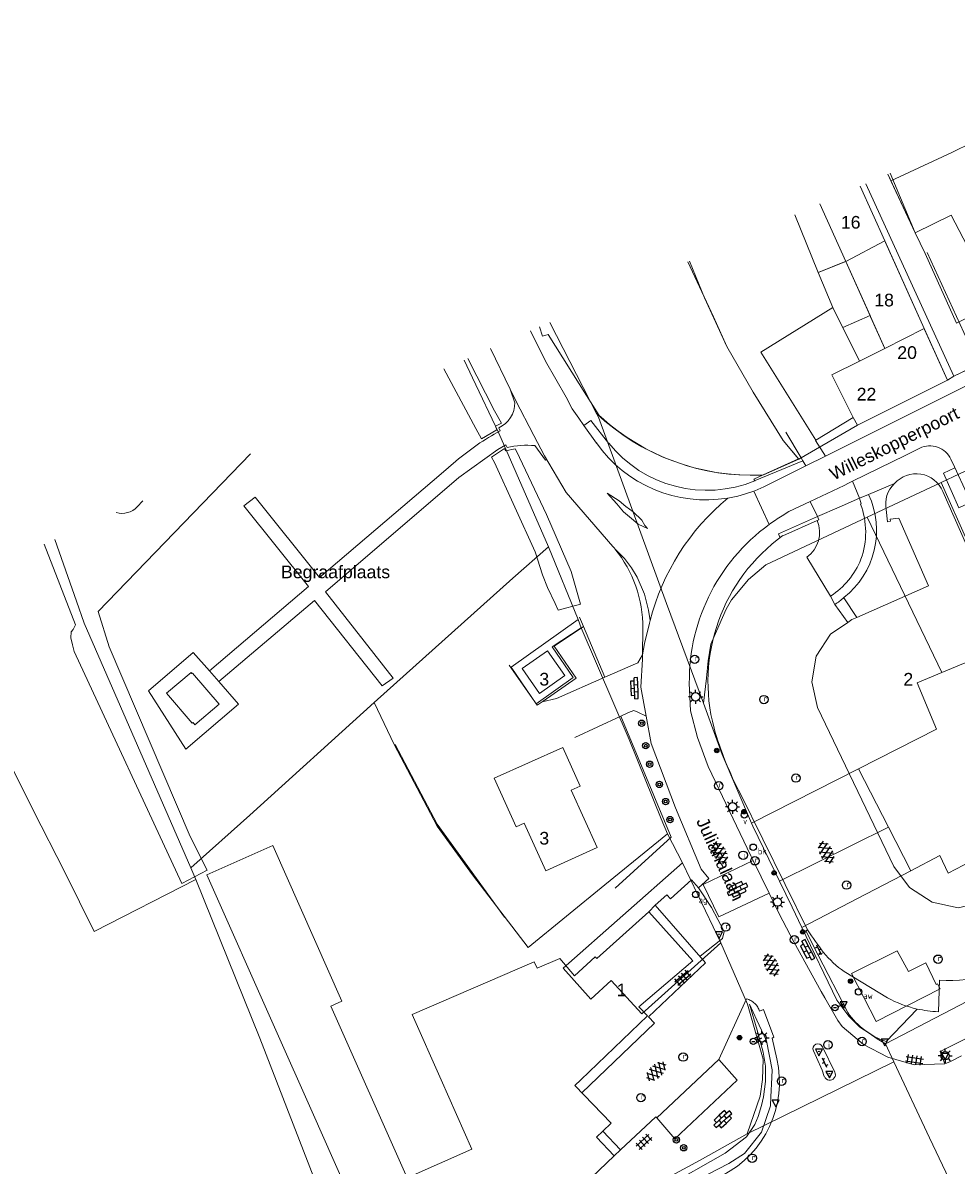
# Model space of a CAD drawing. Header units: metres. Extents: x 117922 to 130630, y 447724 to 454087.
# Tile 19 of 61: x 124614 to 124747, y 450551 to 450713. Entities that reach past the tile are written whole.
import ezdxf

# ---------------------------------------------------------------- set-up
doc = ezdxf.new("R2010")
doc.units = ezdxf.units.M
doc.layers.get('0').update_dxf_attribs({"color": 8})
for name, color, linetype, lineweight in [('B01', 8, 'Continuous', 0), ('B03', 8, 'Continuous', 0), ('B04', 8, 'Continuous', 0), ('B14', 8, 'Continuous', 0), ('G01', 8, 'Continuous', 0), ('G02', 8, 'Continuous', 0), ('Q19', 8, 'Continuous', 0), ('T00', 8, 'Continuous', 0), ('V00', 8, 'Continuous', 0), ('W00', 8, 'Continuous', 0), ('Z02', 7, 'Continuous', 0), ('Z06', 7, 'Continuous', 0), ('Z09', 8, 'Continuous', 0)]:
    doc.layers.add(name, color=color, linetype=linetype, lineweight=lineweight)
for name, color, linetype in [('SYM-GV1', 8, 'Continuous'), ('SYM-OV4', 8, 'Continuous'), ('SYM-OV5', 8, 'Continuous'), ('TOPOT20', 8, 'Continuous'), ('TOPOT21', 8, 'Continuous'), ('TOPOT23', 8, 'Continuous'), ('TOPOT26', 8, 'Continuous'), ('TOPOT28', 8, 'Continuous'), ('TOPOT31', 8, 'Continuous'), ('TOPOT52', 8, 'Continuous'), ('TOPOT63', 8, 'Continuous'), ('TOPOT79', 8, 'Continuous'), ('TOPOT80', 8, 'Continuous'), ('TOPOT82', 8, 'Continuous'), ('TOPOT85', 8, 'Continuous')]:
    doc.layers.add(name, color=color, linetype=linetype)
doc.styles.add('ISO', font='ISO')
doc.styles.add('Z02', font='arial.ttf', dxfattribs={"height": 1.8})
doc.styles.add('Z06', font='arial.ttf', dxfattribs={"height": 1.8})
doc.styles.add('Z09', font='arial.ttf', dxfattribs={"height": 1.8})

# ---------------------------------------------------------------- blocks, each defined once
blk = doc.blocks.new('tegels4')
at = {"color": 0, "linetype": 'ByBlock', "lineweight": -2}
for p, q in [((0.62, 0.94), (-0.62, 0.94)), ((0.62, 0.31), (-0.62, 0.31)), ((-0.31, -1.23), (-0.31, 1.25)), ((0.31, -1.23), (0.31, 1.25)), ((0.62, -0.31), (-0.62, -0.31)), ((0.62, -0.94), (-0.62, -0.94))]:
    blk.add_line(p, q, dxfattribs=at)
blk = doc.blocks.new('paal')
at = {"color": 0}
for radius in [0.45, 0.2]:
    blk.add_circle((0, 0), radius, dxfattribs=at)
blk = doc.blocks.new('lichtmast')
at = {"color": 0}
for p, q in [((-0.6, 0), (-1, 0)), ((-0.71, 0.71), (-0.42, 0.42)), ((0, 0.6), (0, 1)), ((0.42, 0.42), (0.71, 0.71)), ((0.6, 0), (1, 0)), ((-0.42, -0.42), (-0.71, -0.71)), ((0, -0.6), (0, -1)), ((0.42, -0.42), (0.71, -0.71))]:
    blk.add_line(p, q, dxfattribs=at)
blk.add_circle((0, 0), 0.6, dxfattribs=at)
blk = doc.blocks.new('boom')
at = {"color": 0}
for radius in [0.315, 0.225, 0.135]:
    blk.add_circle((0, 0), radius, dxfattribs=at)
blk = doc.blocks.new('afsl-water')
at = {"color": 0}
blk.add_circle((0, 0), 0.45, dxfattribs=at)
at = {"color": 0, "style": 'ISO'}
blk.add_attdef('AFSL-WATER', (0.7, 0), '', height=0.9, dxfattribs=at)
blk = doc.blocks.new('brandkraan')
at = {"color": 0}
blk.add_circle((0, 0), 0.45, dxfattribs=at)
at = {"color": 0, "style": 'ISO'}
blk.add_attdef('BRANDKRAAN', (0.7, 0), '', height=0.9, dxfattribs=at)
blk = doc.blocks.new('afsl-gas')
at = {"color": 0}
blk.add_circle((0, 0), 0.45, dxfattribs=at)
at = {"color": 0, "style": 'ISO'}
blk.add_attdef('AFSL-GAS', (0.7, 0), '', height=0.9, dxfattribs=at)
blk = doc.blocks.new('verkeersbord')
at = {"color": 0}
for p, q in [((0.5, 0.32), (-0.5, 0.32)), ((-0.5, 0.32), (0, -0.6)), ((0, -0.6), (0.5, 0.32))]:
    blk.add_line(p, q, dxfattribs=at)
blk = doc.blocks.new('aanduidingsbord')
at = {"color": 0}
for p, q in [((-0.81, -0.33), (0, 0)), ((-1.45, -0.5), (-1.01, -0.5))]:
    blk.add_line(p, q, dxfattribs=at)
blk.add_circle((-1.23, -0.5), 0.45, dxfattribs=at)
blk = doc.blocks.new('klinkers4')
at = {"color": 0, "linetype": 'ByBlock', "lineweight": -2}
for p, q in [((0, 1.5), (-0.5, 1.5)), ((-0.5, 1.5), (-0.5, 0.5)), ((-0.5, 0.5), (-0.5, -0.5)), ((0, 0.5), (-0.5, 0.5)), ((0, 1.5), (0, 1)), ((0.5, 1), (0, 1)), ((0, 1), (0, 0.5)), ((0, 0.5), (0, 0)), ((0.5, 0), (0, 0)), ((0, 0), (0, -0.5)), ((0.5, 0), (0.5, 1)), ((0.5, -1), (0.5, 0)), ((-0.5, -0.5), (-0.5, -1.5)), ((0, -0.5), (-0.5, -0.5)), ((-0.5, -1.5), (0, -1.5)), ((0, -0.5), (0, -1)), ((0, -1), (0.5, -1)), ((0, -1), (0, -1.5))]:
    blk.add_line(p, q, dxfattribs=at)
blk = doc.blocks.new('klinkers6')
at = {"color": 0, "linetype": 'ByBlock', "lineweight": -2}
for p, q in [((-0.25, 1), (-0.75, 1)), ((-0.75, 1), (-0.75, 0)), ((-0.25, 0), (-0.75, 0)), ((-0.75, 0), (-0.75, -1)), ((0.25, 1.5), (-0.25, 1.5)), ((-0.25, 1.5), (-0.25, 0.5)), ((0.25, 0.5), (-0.25, 0.5)), ((-0.25, 0.5), (-0.25, -0.5)), ((0.25, 0.5), (0.25, 1.5)), ((0.75, 1), (0.25, 1)), ((0.25, -0.5), (0.25, 0.5)), ((0.75, 0), (0.75, 1)), ((-0.75, -1), (-0.25, -1)), ((-0.25, -0.5), (-0.25, 0)), ((0.25, -0.5), (-0.25, -0.5)), ((-0.25, -0.5), (-0.25, -1.5)), ((-0.25, -1.5), (0.25, -1.5)), ((0.75, 0), (0.25, 0)), ((0.25, 0), (0.25, -0.5)), ((0.25, -1.5), (0.25, -0.5)), ((0.25, -1), (0.75, -1)), ((0.75, -1), (0.75, 0))]:
    blk.add_line(p, q, dxfattribs=at)
blk = doc.blocks.new('klinkers2')
at = {"color": 0, "linetype": 'ByBlock', "lineweight": -2}
for p, q in [((-0.31, 0.5), (0, 0.5)), ((0, -0.75), (0, 0.75)), ((0, 0), (0.31, 0)), ((0, -0.5), (-0.31, -0.5))]:
    blk.add_line(p, q, dxfattribs=at)
blk = doc.blocks.new('verklikker')
at = {"color": 0}
blk.add_circle((0, 0), 0.45, dxfattribs=at)
at = {"color": 0, "style": 'ISO'}
blk.add_attdef('VERKLIKKER', (0.7, 0), '', height=0.9, dxfattribs=at)
blk = doc.blocks.new('kolk')
at = {"color": 0}
blk.add_circle((0, 0), 0.6, dxfattribs=at)
at = {"color": 0, "linetype": 'Continuous', "style": 'ISO'}
blk.add_attdef('KOLK', (-0.04, -0.26), '', height=0.8, dxfattribs=at)
blk = doc.blocks.new('inspectieput')
at = {"color": 0}
blk.add_circle((0, 0), 0.6, dxfattribs=at)
at = {"color": 0, "linetype": 'Continuous', "style": 'ISO'}
blk.add_attdef('I', (0, -0.39), '', height=0.8, dxfattribs=at)
blk = doc.blocks.new('asfalt6')
at = {"color": 0, "linetype": 'ByBlock', "lineweight": -2}
for p, q in [((-0.93, 0.18), (0.7, 1.13)), ((-0.89, -0.52), (0.89, 0.52)), ((-0.89, 0.52), (0.89, -0.52)), ((-0.76, 1.01), (0.3, 1.62)), ((-0.7, 1.13), (0.93, 0.18)), ((-0.3, 1.62), (0.76, 1.01)), ((-0.93, -0.18), (0.7, -1.13)), ((-0.76, -1.01), (0.3, -1.62)), ((-0.7, -1.13), (0.93, -0.18)), ((-0.3, -1.62), (0.76, -1.01))]:
    blk.add_line(p, q, dxfattribs=at)
blk = doc.blocks.new('verkeersbord-pl')
at = {"color": 0, "linetype": 'Continuous'}
blk.add_circle((0, 0), 0.03, dxfattribs=at)

msp = doc.modelspace()

# ---------------------------------------------------------------- linework, layer by layer
at = {"layer": 'B01', "flags": 128}
for points in [[(124736.6, 450682.28), (124733.11, 450690.04)], [(124727.37, 450687.52), (124731.04, 450679.35)], [(124742.2, 450669.82), (124736.6, 450682.28)], [(124731.04, 450679.35), (124731.05, 450679.34)], [(124731.05, 450679.34), (124736.61, 450666.98)], [(124732.98, 450665.17), (124729.22, 450672.78), (124718.99, 450666.46), (124726.81, 450653.94)], [(124732.12, 450657.16), (124732.7, 450656.05), (124745.52, 450662.44), (124742.2, 450669.82)], [(124736.61, 450666.98), (124732.98, 450665.17)], [(124726.81, 450653.94), (124732.12, 450657.16)], [(124753.75, 450590.4), (124755.76, 450593.56), (124759.35, 450600.98), (124758.79, 450602.2), (124762.74, 450603.93), (124757.36, 450616.24), (124758.13, 450616.59), (124744.83, 450646.63)], [(124736.81, 450644.07), (124737, 450642.33), (124737.41, 450642.39), (124737.38, 450642.71), (124738.58, 450642.83), (124742.82, 450633.22), (124732.62, 450628.72)], [(124731.35, 450627.99), (124728.87, 450626.33), (124726.85, 450623.21), (124726.23, 450619.54), (124727.01, 450615.89), (124737.9, 450593.3), (124740.09, 450590.29), (124743.35, 450588.21), (124747.04, 450587.43), (124750.7, 450588.27), (124753.75, 450590.4)], [(124732.62, 450628.72), (124731.92, 450628.43), (124731.35, 450627.99)], [(124695.72, 450595.98), (124692.03, 450604.15), (124693.3, 450604.72), (124690.81, 450610.24), (124681.09, 450605.85), (124684.21, 450598.96), (124685.36, 450599.48), (124688.43, 450592.69), (124695.72, 450595.98)], [(124657.85, 450573.45), (124659.41, 450574.14), (124649.61, 450596.28), (124640.25, 450592.13), (124650.06, 450570)], [(124692.48, 450577.76), (124695.45, 450580.44), (124695.67, 450580.19), (124703.04, 450586.84)], [(124703.04, 450586.84), (124709.31, 450579.89)], [(124692.48, 450577.76), (124690.41, 450580.22), (124687.18, 450578.82), (124686.77, 450579.76), (124677.74, 450575.85), (124669.4, 450572.24)], [(124701.63, 450573.32), (124709.31, 450579.89)], [(124657.85, 450573.45), (124668.69, 450549), (124677.9, 450553.08), (124673.52, 450562.95)], [(124673.52, 450562.95), (124669.4, 450572.24)], [(124702.85, 450572.05), (124693.4, 450562.95)], [(124702.85, 450572.05), (124701.63, 450573.32)], [(124655.21, 450558.39), (124650.06, 450570)], [(124693.4, 450562.95), (124692.55, 450562.14)], [(124692.55, 450562.14), (124697.7, 450556.77)], [(124698.12, 450552.15), (124690.58, 450544.96), (124690.84, 450544.38), (124666.25, 450533.48), (124655.21, 450558.39)], [(124696.51, 450555.65), (124697.7, 450556.77)], [(124695.62, 450554.82), (124696.51, 450555.65)], [(124698.12, 450552.15), (124695.62, 450554.82)]]:
    msp.add_lwpolyline(points, dxfattribs=at)
at = {"layer": 'B01'}
for centre, radius, start, end in [((124741.06, 450645.07), 4.08, 22.5932, 138.9252), ((124740.55, 450644.9), 3.83, 131.9358, 192.4991)]:
    msp.add_arc(centre, radius, start, end, dxfattribs=at)
at = {"layer": 'B03', "flags": 128}
msp.add_lwpolyline([(124691.14, 450620.47), (124688.67, 450623.99), (124685.03, 450621.44), (124687.5, 450617.92), (124691.14, 450620.47)], dxfattribs=at)
at = {"layer": 'B04', "flags": 128}
msp.add_lwpolyline([(124727, 450642.5), (124727.23, 450642.6), (124727.02, 450643.07)], dxfattribs=at)
at = {"layer": 'B14', "flags": 128}
msp.add_lwpolyline([(124638.27, 450613.76), (124638.54, 450613.45), (124642, 450616.4), (124638.17, 450620.78), (124638.11, 450620.73), (124637.98, 450620.88), (124634.51, 450617.93), (124638.16, 450613.66), (124638.27, 450613.76)], dxfattribs=at)
at = {"layer": 'G01', "flags": 128}
for points in [[(124737.46, 450690.82), (124746.12, 450694.82), (124757.67, 450700.52), (124761.92, 450702.65)], [(124737.02, 450691.76), (124737.46, 450690.82)], [(124737.46, 450690.82), (124737.51, 450690.7), (124740.9, 450683.44)], [(124733.11, 450690.04), (124736.6, 450682.28)], [(124727.37, 450687.52), (124731.04, 450679.35)], [(124723.8, 450685.96), (124727.12, 450677.76)], [(124740.9, 450683.44), (124746.03, 450685.91), (124748.29, 450681.57), (124749.31, 450682.1), (124750.6, 450679.65), (124752.11, 450676.95), (124756.48, 450668.09)], [(124740.9, 450683.44), (124742.32, 450680.48), (124746.8, 450670.58), (124748.41, 450671.36), (124751.05, 450665.24)], [(124731.04, 450679.35), (124736.6, 450682.28)], [(124736.6, 450682.28), (124736.71, 450682.03), (124742.2, 450669.82)], [(124708.58, 450679.28), (124712.23, 450671.49), (124714.16, 450667.26), (124717.87, 450660.76), (124722.14, 450653.86), (124724.38, 450651.24)], [(124727.12, 450677.76), (124730.86, 450679.27), (124731.04, 450679.35)], [(124731.04, 450679.35), (124734.51, 450671.64)], [(124727.12, 450677.76), (124729.22, 450672.78), (124730.62, 450669.93)], [(124730.62, 450669.93), (124734.51, 450671.64)], [(124734.51, 450671.64), (124734.58, 450671.49), (124736.61, 450666.98)], [(124730.62, 450669.93), (124730.69, 450669.79), (124732.98, 450665.17)], [(124736.61, 450666.98), (124742.2, 450669.82)], [(124742.2, 450669.82), (124742.26, 450669.69), (124745.52, 450662.44)], [(124732.98, 450665.17), (124736.61, 450666.98)], [(124676.8, 450665.33), (124677.98, 450662.79), (124681.73, 450654.91), (124688.81, 450638.76)], [(124732.98, 450665.17), (124729.08, 450663.2), (124732.12, 450657.16), (124732.7, 450656.05)], [(124745.52, 450662.44), (124746.4, 450663.05), (124751.05, 450665.24)], [(124732.7, 450656.05), (124745.52, 450662.44)], [(124695.62, 450657.72), (124696.82, 450656.65), (124698.06, 450655.64), (124699.36, 450654.7), (124700.7, 450653.81), (124702.08, 450653), (124703.5, 450652.26), (124704.96, 450651.58), (124706.45, 450650.98), (124707.97, 450650.46), (124709.51, 450650.01), (124711.07, 450649.64), (124712.65, 450649.35), (124714.24, 450649.13), (124715.83, 450649), (124717.44, 450648.94), (124719.04, 450648.97)], [(124724.38, 450651.24), (124732.7, 450656.05)], [(124744.59, 450647.92), (124752.41, 450651.61)], [(124719.04, 450648.97), (124719.36, 450648.98), (124724.38, 450651.24)], [(124734.1, 450642.97), (124737.82, 450644.72), (124744.59, 450647.92)], [(124744.59, 450647.92), (124748.47, 450639.29), (124754.61, 450624.99)], [(124710.81, 450616.51), (124711.27, 450620.09), (124711.48, 450622.53), (124711.86, 450624.9), (124713.02, 450627.51), (124714.07, 450629.88), (124714.79, 450631.24), (124717.21, 450634.13), (124719.68, 450636.19), (124734.1, 450642.97)], [(124734.1, 450642.97), (124744.71, 450620.89)], [(124637.96, 450593.09), (124622.79, 450627.9), (124621.68, 450631.04), (124618.62, 450639.79)], [(124688.81, 450638.76), (124683.73, 450634.29), (124664.02, 450616.61)], [(124688.81, 450638.76), (124692.99, 450628.44)], [(124692.99, 450628.44), (124683.5, 450621.66), (124687.06, 450616.45), (124692.32, 450620.16), (124689.31, 450624.53), (124693.45, 450627.24)], [(124692.99, 450628.44), (124693.45, 450627.24)], [(124693.45, 450627.24), (124700.28, 450611.34), (124704.79, 450600.06), (124705.7, 450597.93)], [(124744.71, 450620.89), (124754.43, 450624.92), (124754.61, 450624.99)], [(124605.77, 450620.83), (124615.56, 450601.32), (124620.04, 450592.51), (124624.22, 450584.05), (124638.67, 450591.45)], [(124732.86, 450607.18), (124743.94, 450612.82), (124741.2, 450619.43), (124744.71, 450620.89)], [(124664.02, 450616.61), (124646.36, 450600.58), (124637.96, 450593.09)], [(124664.02, 450616.61), (124666.84, 450610.67), (124672.96, 450599.02), (124677.98, 450592.11), (124685.89, 450581.76), (124696.8, 450590.7), (124705.7, 450597.93)], [(124717.66, 450599.44), (124732.86, 450607.18)], [(124732.86, 450607.18), (124737.11, 450598.89)], [(124705.7, 450597.93), (124707.82, 450593.82)], [(124721.62, 450591.21), (124737.11, 450598.89)], [(124737.11, 450598.89), (124740.29, 450592.69)], [(124740.29, 450592.69), (124744.44, 450594.84), (124745.61, 450592.34), (124751.07, 450595.19), (124759.1, 450579.86)], [(124638.67, 450591.45), (124637.96, 450593.09)], [(124707.82, 450593.82), (124690.87, 450578.83), (124694.81, 450574.44), (124697.7, 450577.08), (124702.07, 450572.34), (124713.3, 450582.43)], [(124707.82, 450593.82), (124713.3, 450582.43)], [(124638.67, 450591.45), (124647.75, 450568.9), (124657.23, 450544.41), (124661.39, 450533.82)], [(124724.8, 450584.63), (124732.71, 450588.74), (124740.29, 450592.69)], [(124713.3, 450582.43), (124717.06, 450573.7), (124719.31, 450565.91), (124719.2, 450563), (124718.86, 450560.63), (124717.05, 450555.3)], [(124744.45, 450575.91), (124744.08, 450576.6), (124743.9, 450576.51), (124742.44, 450579.6), (124739.98, 450578.35), (124738.34, 450581.29), (124731.87, 450578.06), (124735.35, 450571.25), (124744.45, 450575.91)], [(124736.69, 450568.07), (124749.52, 450574.78), (124759.1, 450579.86)], [(124737.89, 450565.51), (124717.05, 450555.3)], [(124717.05, 450555.3), (124710.34, 450551.52), (124699.74, 450545.81), (124691.38, 450541.35), (124679.13, 450535.48), (124664.04, 450528.63), (124661.39, 450533.82)]]:
    msp.add_lwpolyline(points, dxfattribs=at)
at = {"layer": 'G02', "flags": 128}
for points in [[(124688.99, 450670.68), (124695.62, 450657.72)], [(124695.62, 450657.72), (124695.9, 450657.19), (124705.59, 450630.7), (124710.81, 450616.51)], [(124710.81, 450616.51), (124713.49, 450609.23), (124717.66, 450599.44)], [(124717.66, 450599.44), (124717.83, 450599.05)], [(124717.83, 450599.05), (124721.62, 450591.21)], [(124721.62, 450591.21), (124723.42, 450587.49), (124724.8, 450584.63)], [(124724.8, 450584.63), (124729.79, 450574.29)], [(124729.79, 450574.29), (124731.48, 450572.02), (124733.06, 450570.43), (124734.38, 450569.59), (124735.51, 450568.79), (124736.69, 450568.07)], [(124736.69, 450568.07), (124737.89, 450565.51)], [(124737.89, 450565.51), (124742.96, 450554.69), (124747.1, 450545.92)]]:
    msp.add_lwpolyline(points, dxfattribs=at)
at = {"layer": 'Q19', "flags": 128}
for points in [[(124737.38, 450691.92), (124740.9, 450683.44)], [(124640.61, 450621.11), (124641.95, 450619.6)], [(124703.76, 450545.56), (124714.42, 450551.04), (124716.65, 450552.5), (124719.07, 450555.52), (124720.36, 450559.26), (124720.42, 450560.54), (124720.54, 450563.29), (124720.59, 450564.36), (124719.78, 450568.5), (124718.43, 450571.45), (124717.38, 450573.74), (124718.46, 450570.01), (124719.29, 450566.89), (124719.64, 450564.89), (124719.64, 450562.71), (124719.34, 450560.53), (124719.08, 450559.3), (124718.62, 450557.75), (124718.11, 450556.59), (124716.94, 450554.86), (124713.93, 450552.55), (124705.24, 450547.59)]]:
    msp.add_lwpolyline(points, dxfattribs=at)
at = {"layer": 'T00', "flags": 128}
for points in [[(124731.05, 450679.34), (124727.12, 450677.76), (124723.8, 450685.96)], [(124727.02, 450643.07), (124721.47, 450640.63), (124721.68, 450640.15), (124722.12, 450640.34)], [(124722.12, 450640.34), (124727, 450642.5)]]:
    msp.add_lwpolyline(points, dxfattribs=at)
at = {"layer": 'V00', "flags": 128}
for points in [[(124728.19, 450651.67), (124745.42, 450660.27), (124753.05, 450664.12), (124767.17, 450671.81), (124793.95, 450686.09), (124794.86, 450687.03), (124795.43, 450687.82), (124795.81, 450688.6), (124796.06, 450689.4), (124796.01, 450690.58), (124795.85, 450691.56), (124795.19, 450693.39), (124786.05, 450713.28)], [(124737.02, 450691.76), (124740.9, 450683.44)], [(124733.92, 450690.4), (124746.4, 450663.05), (124749.91, 450664.7), (124742.63, 450680.63)], [(124686.26, 450669.48), (124688.37, 450665.18), (124691.29, 450660.03), (124692.18, 450658.39), (124693.11, 450657.07), (124693.84, 450656.03)], [(124680.56, 450666.98), (124683.35, 450661.17)], [(124683.35, 450661.17), (124684.09, 450659.64), (124686.72, 450654.57)], [(124684, 450659.26), (124683.35, 450661.17)], [(124697.34, 450653.51), (124694.79, 450656.71), (124693.84, 450656.03)], [(124681.92, 450655.24), (124681.72, 450655.7)], [(124693.84, 450656.03), (124695.6, 450653.52)], [(124722.54, 450655.07), (124724.7, 450651.43)], [(124682.9, 450652.87), (124682.72, 450653.28), (124681.57, 450652.61), (124676.05, 450648.62), (124657.08, 450632.34), (124666.72, 450620.1), (124665.13, 450618.97), (124655.53, 450631.14), (124641.95, 450619.6)], [(124686.72, 450654.57), (124688.21, 450651.7), (124691.29, 450646.49), (124697.92, 450638.83)], [(124688.55, 450651.14), (124688.35, 450651.07), (124686.87, 450653.15)], [(124726.74, 450653.9), (124728.19, 450651.67)], [(124725.39, 450650.28), (124728.19, 450651.67)], [(124732.03, 450648.09), (124739.48, 450651.76)], [(124739.48, 450651.76), (124741.58, 450652.79)], [(124640.61, 450621.11), (124654.69, 450633.11), (124645.51, 450644.59), (124647.08, 450645.83), (124656.25, 450634.42), (124673.54, 450649.13), (124675.64, 450650.95)], [(124724.96, 450650.99), (124718.17, 450648.17)], [(124724.35, 450651.28), (124719.29, 450648.98)], [(124725.39, 450650.28), (124719.7, 450647.44)], [(124724.7, 450651.43), (124724.35, 450651.28)], [(124724.7, 450651.43), (124724.96, 450650.99)], [(124724.96, 450650.99), (124725.39, 450650.28)], [(124748.82, 450645.09), (124747.13, 450644.31), (124744.93, 450649.22), (124746.56, 450649.98)], [(124745.98, 450651.23), (124746.49, 450650.14)], [(124746.49, 450650.14), (124749.99, 450642.57)], [(124719.29, 450648.98), (124717.97, 450648.38), (124718.12, 450648.15)], [(124718, 450646.69), (124720.17, 450641.95)], [(124725.97, 450645.19), (124730.8, 450647.5), (124731.45, 450647.81), (124732.03, 450648.09)], [(124732.03, 450648.09), (124732.99, 450645.68)], [(124734.3, 450646.22), (124737.99, 450647.75)], [(124702.85, 450641.37), (124702.49, 450641.8), (124702.04, 450642.54), (124700.85, 450643.73), (124699.81, 450644.5), (124698.84, 450645.31), (124697.13, 450646.4), (124698.5, 450644.89), (124699.45, 450643.74), (124700.6, 450642.77), (124701.52, 450641.98), (124702.85, 450641.37)], [(124721.99, 450643.16), (124722.98, 450643.77), (124725.97, 450645.19)], [(124725.97, 450645.19), (124727.02, 450643.07)], [(124727.02, 450643.07), (124730.1, 450644.38), (124732.99, 450645.68)], [(124732.99, 450645.68), (124734.3, 450646.22)], [(124732.99, 450645.68), (124733.26, 450644.87), (124733.15, 450644.83)], [(124698.23, 450638.46), (124699.62, 450637.09), (124700.59, 450635.78), (124701.38, 450634.46), (124702.44, 450632.02), (124703, 450629.76), (124703.25, 450628.26)], [(124725.5, 450637.27), (124728.88, 450631.75)], [(124729.51, 450630.58), (124728.88, 450631.75)], [(124729.51, 450630.58), (124731.35, 450627.99)], [(124730.77, 450631.53), (124732.62, 450628.72)], [(124693.21, 450628.78), (124693.77, 450627.43)], [(124687.9, 450616.73), (124688.05, 450616.83), (124692.72, 450620.09), (124689.62, 450624.62), (124693.77, 450627.43)], [(124693.77, 450627.43), (124696.8, 450620.22)], [(124702.18, 450623.4), (124702.46, 450625), (124703.16, 450627.91)], [(124702.21, 450627.15), (124702.18, 450623.4)], [(124641.95, 450619.6), (124644.75, 450616.39), (124637.23, 450610), (124631.96, 450618.29), (124638.3, 450623.72), (124640.61, 450621.11)], [(124696.8, 450620.22), (124701.48, 450622.28), (124702.18, 450623.4)], [(124702.66, 450614.66), (124701.91, 450618.79), (124702.18, 450622.76), (124702.18, 450623.4)], [(124683.22, 450621.93), (124687.19, 450616.23), (124687.9, 450616.73)], [(124687.9, 450616.73), (124689.94, 450617.19), (124696.8, 450620.22)], [(124711.49, 450607.54), (124709.98, 450611.64), (124708.97, 450615.45), (124708.84, 450618.44)], [(124692.53, 450611.62), (124699.09, 450614.68)], [(124698.27, 450590.21), (124706.21, 450597.45), (124699.09, 450614.68)], [(124699.09, 450614.68), (124700.16, 450615.18), (124700.93, 450615.46), (124701.49, 450615.23), (124702.66, 450614.66)], [(124710.51, 450592.91), (124706.84, 450601.62), (124703.37, 450610.77), (124702.66, 450614.66)], [(124666.98, 450610.64), (124672.95, 450599.32), (124682.53, 450586.11)], [(124717.56, 450594.79), (124711.49, 450607.54)], [(124716.07, 450603.62), (124725.63, 450584.27)], [(124717.56, 450594.79), (124717.87, 450594.17)], [(124717.87, 450594.17), (124710.76, 450590.72), (124712.99, 450586.15), (124720.14, 450589.52)], [(124717.87, 450594.17), (124720.14, 450589.52)], [(124710.12, 450590.28), (124711.59, 450591.59)], [(124711.59, 450591.59), (124710.51, 450592.91)], [(124706.16, 450588.72), (124709.11, 450591.39)], [(124709.11, 450591.39), (124710.12, 450590.28)], [(124710.12, 450590.28), (124711.97, 450587.47)], [(124703.97, 450587.78), (124705.63, 450589.29)], [(124705.63, 450589.29), (124706.16, 450588.72)], [(124720.14, 450589.52), (124721.6, 450586.55)], [(124703.97, 450587.78), (124703.04, 450586.84)], [(124703.97, 450587.78), (124711.12, 450579.61)], [(124711.97, 450587.47), (124713.78, 450584.06)], [(124721.6, 450586.55), (124723.68, 450582.57)], [(124713.78, 450584.06), (124713.52, 450583.05)], [(124725.38, 450584.14), (124725.63, 450584.27)], [(124727.13, 450580.69), (124725.38, 450584.14)], [(124713.52, 450583.05), (124710.35, 450580.53)], [(124723.68, 450582.57), (124727.55, 450575.51)], [(124727.9, 450581.06), (124727.13, 450580.69)], [(124727.13, 450580.69), (124731.33, 450572.52)], [(124711.12, 450579.61), (124703, 450571.9)], [(124770.89, 450577.91), (124770.5, 450578.6), (124754.88, 450570.85), (124753.33, 450571.44), (124744.47, 450566.99), (124745.14, 450565.23)], [(124730.82, 450578.34), (124736.96, 450574.62)], [(124744.21, 450572.64), (124744.38, 450577.11)], [(124727.55, 450575.51), (124728.07, 450574.64)], [(124713, 450565.84), (124716.95, 450574.46)], [(124728.07, 450574.64), (124729.94, 450571.41)], [(124721.24, 450565.94), (124720.57, 450568.87), (124720.83, 450569.01), (124719.34, 450572.94), (124718.81, 450572.72)], [(124736.81, 450568.4), (124741.19, 450573.03)], [(124703.85, 450571), (124693.55, 450561.09)], [(124703.85, 450571), (124703, 450571.9)], [(124729.94, 450571.41), (124730.53, 450570.56)], [(124730.53, 450570.56), (124733.55, 450567.96), (124737.01, 450566.16), (124740.76, 450565.09), (124745.14, 450565.23)], [(124728, 450563.44), (124727.71, 450564.33), (124726.87, 450566.11), (124726.44, 450567.07)], [(124727.74, 450567.67), (124729.49, 450564.05)], [(124704.18, 450557.54), (124713, 450565.84)], [(124713, 450565.84), (124715.62, 450562.9)], [(124745.14, 450565.23), (124745.92, 450565.58)], [(124745.92, 450565.58), (124747.52, 450566.35)], [(124715.62, 450562.9), (124706.77, 450554.55)], [(124704.04, 450557.69), (124699.01, 450552.98)], [(124704.18, 450557.54), (124704.04, 450557.69)], [(124704.18, 450557.54), (124706.77, 450554.55)], [(124699.01, 450552.98), (124696.51, 450555.65)], [(124699.01, 450552.98), (124698.12, 450552.15)]]:
    msp.add_lwpolyline(points, dxfattribs=at)
at = {"layer": 'V00'}
for centre, radius, start, end in [((124680.14, 450659.22), 3.86, 294.1975, 0.6462), ((124698.49, 450624.25), 35.14, 118.1376, 130.5668), ((124685.73, 450641.3), 11.91, 84.4968, 103.7605), ((124711.19, 450664.49), 19.05, 215.1197, 279.3608), ((124711.31, 450664.68), 17.88, 218.6577, 292.406), ((124743.02, 450649.86), 3.26, 24.8126, 116.1984), ((124711.23, 450664.35), 18.91, 279.3133, 290.9852), ((124711.25, 450664.37), 18.92, 290.9088, 296.5405), ((124718.32, 450647.74), 0.456, 109.8172, 115.9639), ((124735.39, 450620.11), 33.16, 129.5216, 165.7656), ((124723.27, 450641.11), 12.16, 308.062, 24.8772), ((124722.61, 450640.83), 11.27, 340.0382, 20.7794), ((124736.3, 450619.68), 27.49, 125.9211, 182.598), ((124736.55, 450619.3), 27.95, 121.3918, 125.872), ((124722.96, 450640.83), 4.37, 305.5397, 22.474), ((124737.05, 450619.57), 25.59, 125.7021, 194.9208), ((124684.94, 450627.59), 17.17, 39.2778, 40.9051), ((124684.58, 450627.3), 17.63, 359.5337, 39.2711), ((124722.88, 450641.11), 11.12, 302.6836, 338.2112), ((124724.84, 450638.04), 8.8, 302.05, 312.3154), ((124736.07, 450619.96), 33.86, 165.8103, 166.4239), ((124761.41, 450627.19), 51.1, 196.1534, 207.4769), ((124766.7, 450610.85), 48.92, 212.9023, 217.5091), ((124739.87, 450591.02), 15.57, 219.7583, 234.4854), ((124745.61, 450603.15), 26.07, 267.2814, 300.7726), ((124716.29, 450571.89), 2.66, 61.1491, 75.7523), ((124716.25, 450571.84), 2.72, 46.5792, 60.8675), ((124716.27, 450571.89), 2.67, 32.1383, 46.1179), ((124744.91, 450589.34), 16.73, 241.6241, 257.151), ((124716.31, 450571.91), 2.62, 17.9608, 32.1689), ((124740.43, 450578.92), 11.13, 215.0916, 250.9948), ((124745.83, 450596.81), 24.23, 258.9456, 266.1559), ((124727.1, 450567.36), 0.715, 25.7835, 203.9794), ((124706.71, 450562.62), 14.91, 297.2576, 12.8707), ((124728.77, 450563.7), 0.806, 198.3666, 25.8708)]:
    msp.add_arc(centre, radius, start, end, dxfattribs=at)
at = {"layer": 'W00', "flags": 128}
for points in [[(124724.35, 450651.28), (124722.14, 450653.86), (124717.87, 450660.76), (124714.16, 450667.26), (124710.99, 450674.19), (124708.83, 450679.39)], [(124687.53, 450670.04), (124687.96, 450668.73), (124688.74, 450668.94), (124694.18, 450660.27), (124696.02, 450657.45), (124696.28, 450657.21)], [(124677.32, 450665.56), (124681.14, 450658.11)], [(124673.93, 450664.07), (124678.46, 450655.61)], [(124682.11, 450656.33), (124681.14, 450658.11)], [(124682.11, 450656.33), (124681.24, 450655.9), (124681.45, 450655.4), (124679.28, 450654.11), (124678.46, 450655.61)], [(124637.84, 450597.55), (124626.36, 450624.56), (124624.78, 450629.57), (124646.44, 450652)], [(124681.1, 450650.77), (124680.68, 450651.52), (124682.54, 450652.76), (124682.68, 450652.43), (124684.06, 450652.72), (124684.26, 450652.35)], [(124693.33, 450630.62), (124692.03, 450635.24), (124688.51, 450643.36), (124684.26, 450652.35)], [(124681.1, 450650.77), (124686.88, 450638.07), (124687.92, 450634.78), (124688.63, 450632.99), (124689.73, 450630.7)], [(124719.29, 450648.98), (124719.36, 450648.98), (124724.38, 450651.24), (124724.35, 450651.28)], [(124719.12, 450648.97), (124719.29, 450648.98)], [(124631.15, 450645.29), (124630.33, 450644.44)], [(124617.11, 450639.13), (124621.56, 450627.66), (124621.21, 450627), (124620.95, 450626.66), (124620.91, 450625.82), (124621.14, 450624.84), (124621.35, 450623.88), (124636.67, 450590.86)], [(124689.73, 450630.7), (124690.16, 450629.73)], [(124690.16, 450629.73), (124693.33, 450630.62)], [(124640.26, 450592.77), (124637.84, 450597.55)], [(124640.26, 450592.77), (124636.67, 450590.86)]]:
    msp.add_lwpolyline(points, dxfattribs=at)
at = {"layer": 'W00'}
for centre, radius, start, end in [((124717.67, 450680.74), 31.8, 227.7246, 272.6116), ((124628.16, 450646.53), 3.01, 254.5282, 316.1692)]:
    msp.add_arc(centre, radius, start, end, dxfattribs=at)

# ---------------------------------------------------------------- block references
at = {"layer": 'SYM-GV1'}
for p, rotation in [((124713.15, 450595.26), 25.17098287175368), ((124728.3, 450595.3), 25.17098287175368), ((124720.47, 450579.3), 25.17098287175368), ((124704.08, 450564.17), 313.729979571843)]:
    msp.add_blockref('asfalt6', p, dxfattribs=dict(at, rotation=rotation))
at = {"layer": 'SYM-OV4'}
for name, p, rotation in [('klinkers4', (124701.01, 450618.65), 182.0756373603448), ('klinkers6', (124715.66, 450590.04), 296.0956504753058), ('klinkers4', (124725.51, 450581.36), 207.127236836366), ('klinkers2', (124727.26, 450581.43), 26.09565047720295), ('klinkers2', (124727.99, 450565.42), 204.5663277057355), ('klinkers6', (124713.57, 450557.36), 312.462972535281)]:
    msp.add_blockref(name, p, dxfattribs=dict(at, rotation=rotation))
at = {"layer": 'SYM-OV5'}
for p, rotation in [((124707.89, 450577.46), 310.5564234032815), ((124740.8, 450565.79), 260.8272097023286), ((124702.36, 450554.12), 313.1158165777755)]:
    msp.add_blockref('tegels4', p, dxfattribs=dict(at, rotation=rotation))
at = {"layer": 'TOPOT20'}
for p in [(124730.76, 450573.73), (124719.14, 450568.93)]:
    msp.add_blockref('aanduidingsbord', p, dxfattribs=at)
at = {"layer": 'TOPOT21'}
for p in [(124709.71, 450617.43), (124714.96, 450601.79), (124721.33, 450588.24), (124719.14, 450568.93), (124745.17, 450566.39)]:
    msp.add_blockref('lichtmast', p, dxfattribs=at)
at = {"layer": 'TOPOT23'}
ref = msp.add_blockref('kolk', (124709.57, 450622.76), dxfattribs=at)
ref.add_attrib('KOLK', 'r', (124709.52, 450622.5), dxfattribs={"color": 0, "height": 0.8, "style": 'ISO'})
ref = msp.add_blockref('kolk', (124719.42, 450617.03), dxfattribs=at)
ref.add_attrib('KOLK', 'r', (124719.37, 450616.77), dxfattribs={"color": 0, "height": 0.8, "style": 'ISO'})
ref = msp.add_blockref('kolk', (124723.97, 450605.88), dxfattribs=at)
ref.add_attrib('KOLK', 'r', (124723.92, 450605.62), dxfattribs={"color": 0, "height": 0.8, "style": 'ISO'})
ref = msp.add_blockref('kolk', (124712.99, 450604.79), dxfattribs=at)
ref.add_attrib('KOLK', 'r', (124712.95, 450604.53), dxfattribs={"color": 0, "height": 0.8, "style": 'ISO'})
ref = msp.add_blockref('kolk', (124718.14, 450594.11), dxfattribs=at)
ref.add_attrib('KOLK', 'r', (124718.1, 450593.85), dxfattribs={"color": 0, "height": 0.8, "style": 'ISO'})
ref = msp.add_blockref('kolk', (124731.17, 450590.65), dxfattribs=at)
ref.add_attrib('KOLK', 'r', (124731.13, 450590.38), dxfattribs={"color": 0, "height": 0.8, "style": 'ISO'})
ref = msp.add_blockref('kolk', (124713.97, 450584.68), dxfattribs=at)
ref.add_attrib('KOLK', 'r', (124713.93, 450584.42), dxfattribs={"color": 0, "height": 0.8, "style": 'ISO'})
ref = msp.add_blockref('kolk', (124723.74, 450582.89), dxfattribs=at)
ref.add_attrib('KOLK', 'r', (124723.69, 450582.63), dxfattribs={"color": 0, "height": 0.8, "style": 'ISO'})
ref = msp.add_blockref('kolk', (124744.17, 450580.11), dxfattribs=at)
ref.add_attrib('KOLK', 'r', (124744.13, 450579.85), dxfattribs={"color": 0, "height": 0.8, "style": 'ISO'})
ref = msp.add_blockref('kolk', (124733.36, 450568.41), dxfattribs=at)
ref.add_attrib('KOLK', 'r', (124733.31, 450568.15), dxfattribs={"color": 0, "height": 0.8, "style": 'ISO'})
ref = msp.add_blockref('kolk', (124707.94, 450566.2), dxfattribs=at)
ref.add_attrib('KOLK', 'r', (124707.9, 450565.94), dxfattribs={"color": 0, "height": 0.8, "style": 'ISO'})
ref = msp.add_blockref('kolk', (124721.93, 450562.76), dxfattribs=at)
ref.add_attrib('KOLK', 'r', (124721.89, 450562.5), dxfattribs={"color": 0, "height": 0.8, "style": 'ISO'})
ref = msp.add_blockref('kolk', (124701.93, 450560.42), dxfattribs=at)
ref.add_attrib('KOLK', 'r', (124701.89, 450560.16), dxfattribs={"color": 0, "height": 0.8, "style": 'ISO'})
ref = msp.add_blockref('kolk', (124717.74, 450551.8), dxfattribs=at)
ref.add_attrib('KOLK', 'r', (124717.69, 450551.54), dxfattribs={"color": 0, "height": 0.8, "style": 'ISO'})
at = {"layer": 'TOPOT26'}
for p in [(124712.71, 450609.8), (124716.59, 450601.09), (124720.86, 450592.38), (124724.93, 450583.99), (124731.73, 450576.98), (124715.95, 450568.95)]:
    msp.add_blockref('boom', p, dxfattribs=at)
at = {"layer": 'TOPOT28'}
ref = msp.add_blockref('inspectieput', (124716.47, 450594.9), dxfattribs=at)
ref.add_attrib('I', 'i', (124716.47, 450594.51), dxfattribs={"color": 0, "height": 0.8, "style": 'ISO'})
ref = msp.add_blockref('inspectieput', (124728.52, 450567.93), dxfattribs=at)
ref.add_attrib('I', 'i', (124728.52, 450567.54), dxfattribs={"color": 0, "height": 0.8, "style": 'ISO'})
at = {"layer": 'TOPOT31'}
ref = msp.add_blockref('verklikker', (124716.63, 450600.61), dxfattribs=at)
ref.add_attrib('VERKLIKKER', 'v', (124716.46, 450599.29), dxfattribs={"color": 0, "height": 0.9, "style": 'ISO'})
at = {"layer": 'TOPOT52'}
for p in [(124702.05, 450613.67), (124702.62, 450610.48), (124703.17, 450607.85), (124704.55, 450604.97), (124705.44, 450602.54), (124706.07, 450599.97), (124706.97, 450554.42), (124708.02, 450553.29)]:
    msp.add_blockref('paal', p, dxfattribs=at)
at = {"layer": 'TOPOT63'}
for p in [(124713.04, 450583.67), (124730.76, 450573.73), (124727.24, 450566.99), (124728.73, 450563.83)]:
    msp.add_blockref('verkeersbord-pl', p, dxfattribs=at)
at = {"layer": 'TOPOT79'}
ref = msp.add_blockref('afsl-water', (124732.86, 450575.47), dxfattribs=at)
ref.add_attrib('AFSL-WATER', 'aw', (124733.56, 450574.46), dxfattribs={"color": 0, "height": 0.9, "style": 'ISO'})
at = {"layer": 'TOPOT80'}
ref = msp.add_blockref('brandkraan', (124717.89, 450596.04), dxfattribs=at)
ref.add_attrib('BRANDKRAAN', 'bk', (124718.56, 450595.01), dxfattribs={"color": 0, "height": 0.9, "style": 'ISO'})
at = {"layer": 'TOPOT82'}
ref = msp.add_blockref('afsl-gas', (124709.73, 450589.32), dxfattribs=at)
ref.add_attrib('AFSL-GAS', 'ag', (124710.17, 450588.08), dxfattribs={"color": 0, "height": 0.9, "style": 'ISO'})
at = {"layer": 'TOPOT85'}
for p in [(124713.04, 450583.67), (124730.76, 450573.73), (124736.59, 450568.41), (124727.24, 450566.99), (124745.17, 450566.39), (124728.73, 450563.83), (124721.1, 450559.73)]:
    msp.add_blockref('verkeersbord', p, dxfattribs=at)

# ---------------------------------------------------------------- texts
at = {"layer": 'Z02', "linetype": 'Continuous', "char_height": 1.8, "attachment_point": 7, "line_spacing_factor": 0.8, "style": 'Z02'}
for s, insert in [('{\\C256;16}', (124730.35, 450683.99)), ('{\\C256;18}', (124735.1, 450672.93)), ('{\\C256;20}', (124738.37, 450665.46)), ('{\\C256;22}', (124732.6, 450659.57)), ('{\\C256;3}', (124687.49, 450619.01)), ('{\\C256;2}', (124739.24, 450619.03)), ('{\\C256;3}', (124687.49, 450596.39)), ('{\\C256;1}', (124698.5, 450574.85))]:
    msp.add_mtext(s, dxfattribs=dict(at, insert=insert))
at = {"layer": 'Z06', "linetype": 'Continuous', "char_height": 1.8, "attachment_point": 7, "line_spacing_factor": 0.8, "style": 'Z06'}
for s, insert, rotation in [('{\\C256;Willeskopperpoort}', (124729.57, 450647.68), 26.4882), ('{\\C256;Julianalaan}', (124709.73, 450599.76), 294.6431)]:
    msp.add_mtext(s, dxfattribs=dict(at, insert=insert, rotation=rotation))
at = {"layer": 'Z09', "linetype": 'Continuous', "insert": (124650.77, 450633.75), "char_height": 1.8, "attachment_point": 7, "line_spacing_factor": 0.8, "style": 'Z09'}
msp.add_mtext('{\\C256;Begraafplaats}', dxfattribs=at)

doc.saveas('drawing.dxf')
